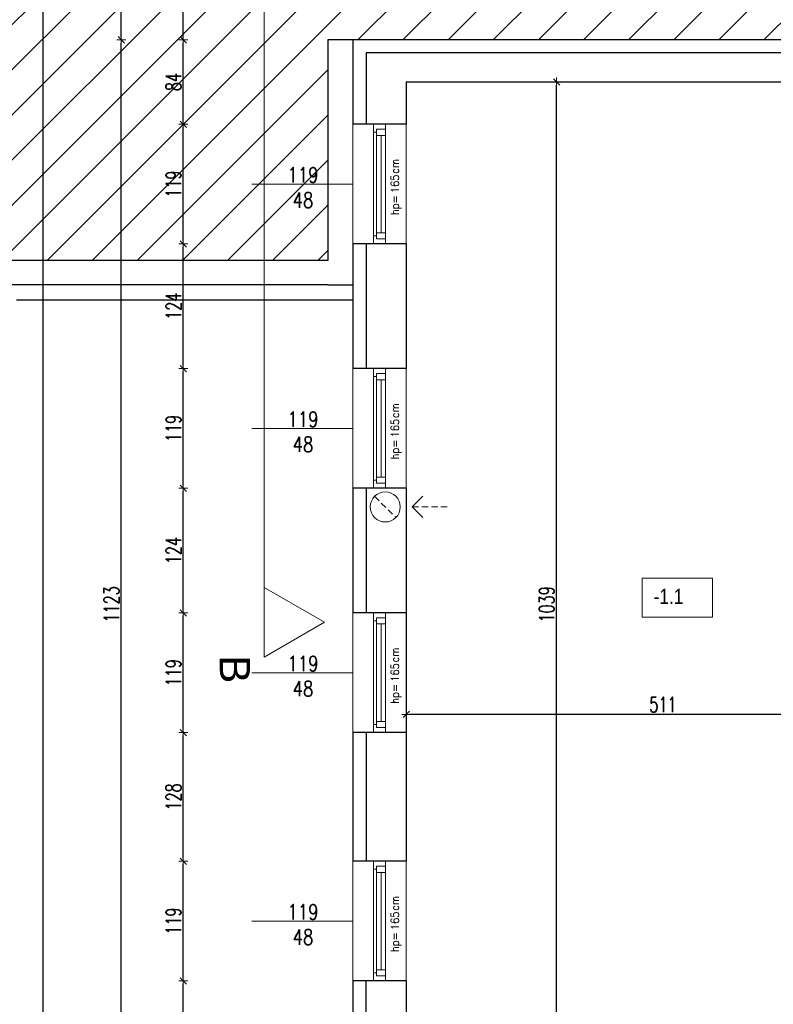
# Model space of a CAD drawing. Header units: millimetres. Extents: x 64838 to 107664, y -36848 to 0.
# Tile 20 of 109: x 68024 to 68774, y -30349 to -29370. Entities that reach past the tile are written whole.
import ezdxf

# ---------------------------------------------------------------- set-up
doc = ezdxf.new("R2010")
doc.units = ezdxf.units.MM
doc.linetypes.add('DASHED', pattern=[19.05, 12.7, -6.35])
doc.linetypes.add('HIDDEN', pattern=[9.525, 6.35, -3.175])
doc.layers.get('Defpoints').update_dxf_attribs({"color": 30})
for name, color, linetype, lineweight in [('J opisy', 7, 'Continuous', 9), ('J stolarka_okna', 144, 'Continuous', 0), ('J wymiary', 1, 'Continuous', 9), ('OPIS', 7, 'Continuous', 5), ('sciany', 252, 'Continuous', 30)]:
    doc.layers.add(name, color=color, linetype=linetype, lineweight=lineweight)
doc.styles.add('ADESK2', font='simplex', dxfattribs={"width": 0.7})
doc.styles.add('MtXpl_simplex_shx', font='simplex.shx')
doc.styles.get("Standard").update_dxf_attribs({"font": 'arial.ttf'})
doc.dimstyles.new('1-100', dxfattribs={"dimscale": 1.5, "dimtxt": 10, "dimasz": 2, "dimexe": 1, "dimexo": 1, "dimgap": 1.5, "dimtad": 1, "dimdec": 0, "dimrnd": 0.5, "dimdsep": 46, "dimtxsty": 'ADESK2', "dimblk": 'wymiar', "dimcen": -1, "dimdle": 5, "dimse1": 1, "dimse2": 1, "dimclrd": 256, "dimclre": 256, "dimclrt": 256, "dimadec": 0, "dimazin": 0, "dimtfac": 1, "dimtdec": 0, "dimtix": 1, "dimtmove": 0, "dimatfit": 3, "dimfxl": 20, "dimfxlon": 1, "dimtolj": 1, "dimtzin": 0, "dimarcsym": 0})

# ---------------------------------------------------------------- blocks, each defined once
blk = doc.blocks.new('okno 119')
at = {"layer": 'J stolarka_okna', "linetype": 'Continuous', "lineweight": 9}
for p, q in [((69991.73, -25070.15), (69872.73, -25070.15)), ((69872.73, -25070.15), (69872.73, -25082.15)), ((69877.73, -25076.15), (69877.73, -25073.15)), ((69877.73, -25073.15), (69883.73, -25073.15)), ((69877.73, -25076.15), (69877.73, -25082.15)), ((69880.73, -25073.15), (69880.73, -25070.15)), ((69883.73, -25073.15), (69883.73, -25082.15)), ((69883.73, -25073.15), (69980.73, -25073.15)), ((69883.73, -25077.65), (69980.73, -25077.65)), ((69980.73, -25082.15), (69980.73, -25073.15)), ((69986.73, -25073.15), (69980.73, -25073.15)), ((69983.73, -25073.15), (69983.73, -25070.15)), ((69986.73, -25076.15), (69986.73, -25073.15)), ((69986.73, -25082.15), (69986.73, -25076.15)), ((69991.73, -25082.15), (69991.73, -25070.15)), ((69872.73, -25082.15), (69991.73, -25082.15))]:
    blk.add_line(p, q, dxfattribs=at)
blk = doc.blocks.new('wymiar')
for p, q in [((1.5, 0), (-1.5, 0)), ((1.06, 1.06), (-1.06, -1.06)), ((0, 1.5), (0, -1.5))]:
    blk.add_line(p, q)
blk = doc.blocks.new('*D720')
at = {"layer": 'Defpoints', "color": 0, "ltscale": 4}
for p in [(68408.23, -30060.86), (68408.23, -30060.86), (68919.23, -30060.86)]:
    blk.add_point(p, dxfattribs=at)
at = {"layer": 'J wymiary', "lineweight": -2}
blk.add_line((68916.23, -30060.86), (68411.23, -30060.86), dxfattribs=at)
at = {"layer": 'J wymiary', "lineweight": -2, "ltscale": 4, "xscale": 3, "yscale": 3, "zscale": 3, "rotation": 180}
blk.add_blockref('wymiar', (68408.23, -30060.86), dxfattribs=at)
at = {"layer": 'J wymiary', "lineweight": -2, "ltscale": 4, "xscale": 3, "yscale": 3, "zscale": 3}
blk.add_blockref('wymiar', (68919.23, -30060.86), dxfattribs=at)
at = {"layer": 'J wymiary', "ltscale": 4, "insert": (68663.73, -30051.11), "char_height": 15, "attachment_point": 5, "style": 'ADESK2'}
blk.add_mtext('\\A1;511', dxfattribs=at)
blk = doc.blocks.new('*D721')
at = {"layer": 'Defpoints', "color": 0, "ltscale": 4}
for p in [(68408.23, -29431.98), (68557.85, -29431.98), (68408.23, -30470.98)]:
    blk.add_point(p, dxfattribs=at)
at = {"layer": 'J wymiary', "lineweight": -2}
blk.add_line((68557.85, -30467.98), (68557.85, -29434.98), dxfattribs=at)
at = {"layer": 'J wymiary', "lineweight": -2, "ltscale": 4, "xscale": 3, "yscale": 3, "zscale": 3}
for p, rotation in [((68557.85, -29431.98), 90), ((68557.85, -30470.98), 270)]:
    blk.add_blockref('wymiar', p, dxfattribs=dict(at, rotation=rotation))
at = {"layer": 'J wymiary', "ltscale": 4, "insert": (68548.1, -29951.48), "char_height": 15, "attachment_point": 5, "rotation": 90, "style": 'ADESK2'}
blk.add_mtext('\\A1;1039', dxfattribs=at)
blk = doc.blocks.new('*D786')
at = {"layer": 'Defpoints', "color": 0, "ltscale": 4}
for p in [(68755.23, 0), (68355.23, -30512.98), (68755.23, -31021.12)]:
    blk.add_point(p, dxfattribs=at)
at = {"layer": 'J wymiary', "lineweight": -2}
blk.add_line((68358.23, -31021.12), (68752.23, -31021.12), dxfattribs=at)
at = {"layer": 'J wymiary', "lineweight": -2, "ltscale": 4, "xscale": 3, "yscale": 3, "zscale": 3, "rotation": 180}
blk.add_blockref('wymiar', (68355.23, -31021.12), dxfattribs=at)
at = {"layer": 'J wymiary', "lineweight": -2, "ltscale": 4, "xscale": 3, "yscale": 3, "zscale": 3}
blk.add_blockref('wymiar', (68755.23, -31021.12), dxfattribs=at)
at = {"layer": 'J wymiary', "ltscale": 4, "insert": (68555.23, -31011.37), "char_height": 15, "attachment_point": 5, "style": 'ADESK2'}
blk.add_mtext('\\A1;400', dxfattribs=at)
blk = doc.blocks.new('*D850')
at = {"layer": 'Defpoints', "color": 0, "ltscale": 4}
for p in [(68355.23, -27348.12), (69857.23, -27811.48), (68355.23, -29409.95)]:
    blk.add_point(p, dxfattribs=at)
at = {"layer": 'J wymiary', "lineweight": -2}
blk.add_line((69854.23, -27348.12), (68358.23, -27348.12), dxfattribs=at)
at = {"layer": 'J wymiary', "lineweight": -2, "ltscale": 4, "xscale": 3, "yscale": 3, "zscale": 3, "rotation": 180}
blk.add_blockref('wymiar', (68355.23, -27348.12), dxfattribs=at)
at = {"layer": 'J wymiary', "lineweight": -2, "ltscale": 4, "xscale": 3, "yscale": 3, "zscale": 3}
blk.add_blockref('wymiar', (69857.23, -27348.12), dxfattribs=at)
at = {"layer": 'J wymiary', "ltscale": 4, "insert": (69106.23, -27338.37), "char_height": 15, "attachment_point": 5, "style": 'ADESK2'}
blk.add_mtext('\\A1;1502', dxfattribs=at)
blk = doc.blocks.new('*D851')
at = {"layer": 'Defpoints', "color": 0, "ltscale": 4}
for p in [(72100.23, -27218.89), (68355.23, -29409.95), (72100.23, -29537.48)]:
    blk.add_point(p, dxfattribs=at)
at = {"layer": 'J wymiary', "lineweight": -2}
blk.add_line((68358.23, -27218.89), (72097.23, -27218.89), dxfattribs=at)
at = {"layer": 'J wymiary', "lineweight": -2, "ltscale": 4, "xscale": 3, "yscale": 3, "zscale": 3, "rotation": 180}
blk.add_blockref('wymiar', (68355.23, -27218.89), dxfattribs=at)
at = {"layer": 'J wymiary', "lineweight": -2, "ltscale": 4, "xscale": 3, "yscale": 3, "zscale": 3}
blk.add_blockref('wymiar', (72100.23, -27218.89), dxfattribs=at)
at = {"layer": 'J wymiary', "ltscale": 4, "insert": (70227.73, -27209.14), "char_height": 15, "attachment_point": 5, "style": 'ADESK2'}
blk.add_mtext('\\A1;3745', dxfattribs=at)
blk = doc.blocks.new('*D853')
at = {"layer": 'Defpoints', "color": 0, "ltscale": 4}
for p in [(68186.36, -30325.98), (68363.35, -30325.98), (69294.85, -30512.98)]:
    blk.add_point(p, dxfattribs=at)
at = {"layer": 'J wymiary', "lineweight": -2}
blk.add_line((68186.36, -30509.98), (68186.36, -30328.98), dxfattribs=at)
at = {"layer": 'J wymiary', "lineweight": -2, "ltscale": 4, "xscale": 3, "yscale": 3, "zscale": 3}
for p, rotation in [((68186.36, -30325.98), 90), ((68186.36, -30512.98), 270)]:
    blk.add_blockref('wymiar', p, dxfattribs=dict(at, rotation=rotation))
at = {"layer": 'J wymiary', "ltscale": 4, "insert": (68176.61, -30419.48), "char_height": 15, "attachment_point": 5, "rotation": 90, "style": 'ADESK2'}
blk.add_mtext('\\A1;187', dxfattribs=at)
blk = doc.blocks.new('*D854')
at = {"layer": 'Defpoints', "color": 0, "ltscale": 4}
for p in [(68186.36, -30206.98), (68360.23, -30206.98), (68363.35, -30325.98)]:
    blk.add_point(p, dxfattribs=at)
at = {"layer": 'J wymiary', "lineweight": -2}
blk.add_line((68186.36, -30322.98), (68186.36, -30209.98), dxfattribs=at)
at = {"layer": 'J wymiary', "lineweight": -2, "ltscale": 4, "xscale": 3, "yscale": 3, "zscale": 3}
for p, rotation in [((68186.36, -30206.98), 90), ((68186.36, -30325.98), 270)]:
    blk.add_blockref('wymiar', p, dxfattribs=dict(at, rotation=rotation))
at = {"layer": 'J wymiary', "ltscale": 4, "insert": (68176.61, -30266.48), "char_height": 15, "attachment_point": 5, "rotation": 90, "style": 'ADESK2'}
blk.add_mtext('\\A1;119', dxfattribs=at)
blk = doc.blocks.new('*D855')
at = {"layer": 'Defpoints', "color": 0, "ltscale": 4}
for p in [(68186.36, -30078.98), (68360.23, -30078.98), (68360.23, -30206.98)]:
    blk.add_point(p, dxfattribs=at)
at = {"layer": 'J wymiary', "lineweight": -2}
blk.add_line((68186.36, -30203.98), (68186.36, -30081.98), dxfattribs=at)
at = {"layer": 'J wymiary', "lineweight": -2, "ltscale": 4, "xscale": 3, "yscale": 3, "zscale": 3}
for p, rotation in [((68186.36, -30078.98), 90), ((68186.36, -30206.98), 270)]:
    blk.add_blockref('wymiar', p, dxfattribs=dict(at, rotation=rotation))
at = {"layer": 'J wymiary', "ltscale": 4, "insert": (68176.61, -30142.98), "char_height": 15, "attachment_point": 5, "rotation": 90, "style": 'ADESK2'}
blk.add_mtext('\\A1;128', dxfattribs=at)
blk = doc.blocks.new('*D856')
at = {"layer": 'Defpoints', "color": 0, "ltscale": 4}
for p in [(68186.36, -29959.98), (68361.65, -29959.98), (68360.23, -30078.98)]:
    blk.add_point(p, dxfattribs=at)
at = {"layer": 'J wymiary', "lineweight": -2}
blk.add_line((68186.36, -30075.98), (68186.36, -29962.98), dxfattribs=at)
at = {"layer": 'J wymiary', "lineweight": -2, "ltscale": 4, "xscale": 3, "yscale": 3, "zscale": 3}
for p, rotation in [((68186.36, -29959.98), 90), ((68186.36, -30078.98), 270)]:
    blk.add_blockref('wymiar', p, dxfattribs=dict(at, rotation=rotation))
at = {"layer": 'J wymiary', "ltscale": 4, "insert": (68176.61, -30019.48), "char_height": 15, "attachment_point": 5, "rotation": 90, "style": 'ADESK2'}
blk.add_mtext('\\A1;119', dxfattribs=at)
blk = doc.blocks.new('*D857')
at = {"layer": 'Defpoints', "color": 0, "ltscale": 4}
for p in [(68186.36, -29835.98), (68359.66, -29835.98), (68361.65, -29959.98)]:
    blk.add_point(p, dxfattribs=at)
at = {"layer": 'J wymiary', "lineweight": -2}
blk.add_line((68186.36, -29956.98), (68186.36, -29838.98), dxfattribs=at)
at = {"layer": 'J wymiary', "lineweight": -2, "ltscale": 4, "xscale": 3, "yscale": 3, "zscale": 3}
for p, rotation in [((68186.36, -29835.98), 90), ((68186.36, -29959.98), 270)]:
    blk.add_blockref('wymiar', p, dxfattribs=dict(at, rotation=rotation))
at = {"layer": 'J wymiary', "ltscale": 4, "insert": (68176.61, -29897.98), "char_height": 15, "attachment_point": 5, "rotation": 90, "style": 'ADESK2'}
blk.add_mtext('\\A1;124', dxfattribs=at)
blk = doc.blocks.new('*D858')
at = {"layer": 'Defpoints', "color": 0, "ltscale": 4}
for p in [(68186.36, -29716.98), (68361.08, -29716.98), (68359.66, -29835.98)]:
    blk.add_point(p, dxfattribs=at)
at = {"layer": 'J wymiary', "lineweight": -2}
blk.add_line((68186.36, -29832.98), (68186.36, -29719.98), dxfattribs=at)
at = {"layer": 'J wymiary', "lineweight": -2, "ltscale": 4, "xscale": 3, "yscale": 3, "zscale": 3}
for p, rotation in [((68186.36, -29716.98), 90), ((68186.36, -29835.98), 270)]:
    blk.add_blockref('wymiar', p, dxfattribs=dict(at, rotation=rotation))
at = {"layer": 'J wymiary', "ltscale": 4, "insert": (68176.61, -29776.48), "char_height": 15, "attachment_point": 5, "rotation": 90, "style": 'ADESK2'}
blk.add_mtext('\\A1;119', dxfattribs=at)
blk = doc.blocks.new('*D859')
at = {"layer": 'Defpoints', "color": 0, "ltscale": 4}
for p in [(68186.36, -29592.98), (68361.31, -29592.98), (68361.08, -29716.98)]:
    blk.add_point(p, dxfattribs=at)
at = {"layer": 'J wymiary', "lineweight": -2}
blk.add_line((68186.36, -29713.98), (68186.36, -29595.98), dxfattribs=at)
at = {"layer": 'J wymiary', "lineweight": -2, "ltscale": 4, "xscale": 3, "yscale": 3, "zscale": 3}
for p, rotation in [((68186.36, -29592.98), 90), ((68186.36, -29716.98), 270)]:
    blk.add_blockref('wymiar', p, dxfattribs=dict(at, rotation=rotation))
at = {"layer": 'J wymiary', "ltscale": 4, "insert": (68176.61, -29654.98), "char_height": 15, "attachment_point": 5, "rotation": 90, "style": 'ADESK2'}
blk.add_mtext('\\A1;124', dxfattribs=at)
blk = doc.blocks.new('*D860')
at = {"layer": 'Defpoints', "color": 0, "ltscale": 4}
for p in [(68186.36, -29473.98), (68367.22, -29473.98), (68361.31, -29592.98)]:
    blk.add_point(p, dxfattribs=at)
at = {"layer": 'J wymiary', "lineweight": -2}
blk.add_line((68186.36, -29589.98), (68186.36, -29476.98), dxfattribs=at)
at = {"layer": 'J wymiary', "lineweight": -2, "ltscale": 4, "xscale": 3, "yscale": 3, "zscale": 3}
for p, rotation in [((68186.36, -29473.98), 90), ((68186.36, -29592.98), 270)]:
    blk.add_blockref('wymiar', p, dxfattribs=dict(at, rotation=rotation))
at = {"layer": 'J wymiary', "ltscale": 4, "insert": (68176.61, -29533.48), "char_height": 15, "attachment_point": 5, "rotation": 90, "style": 'ADESK2'}
blk.add_mtext('\\A1;119', dxfattribs=at)
blk = doc.blocks.new('*D861')
at = {"layer": 'Defpoints', "color": 0, "ltscale": 4}
for p in [(68186.36, -29389.98), (68404.51, -29389.98), (68367.22, -29473.98)]:
    blk.add_point(p, dxfattribs=at)
at = {"layer": 'J wymiary', "lineweight": -2}
blk.add_line((68186.36, -29470.98), (68186.36, -29392.98), dxfattribs=at)
at = {"layer": 'J wymiary', "lineweight": -2, "ltscale": 4, "xscale": 3, "yscale": 3, "zscale": 3}
for p, rotation in [((68186.36, -29389.98), 90), ((68186.36, -29473.98), 270)]:
    blk.add_blockref('wymiar', p, dxfattribs=dict(at, rotation=rotation))
at = {"layer": 'J wymiary', "ltscale": 4, "insert": (68176.61, -29431.98), "char_height": 15, "attachment_point": 5, "rotation": 90, "style": 'ADESK2'}
blk.add_mtext('\\A1;84', dxfattribs=at)
blk = doc.blocks.new('*D862')
at = {"layer": 'Defpoints', "color": 0, "ltscale": 4}
for p in [(68186.36, -29219.98), (69778.73, -29219.98), (68404.51, -29389.98)]:
    blk.add_point(p, dxfattribs=at)
at = {"layer": 'J wymiary', "lineweight": -2}
blk.add_line((68186.36, -29386.98), (68186.36, -29222.98), dxfattribs=at)
at = {"layer": 'J wymiary', "lineweight": -2, "ltscale": 4, "xscale": 3, "yscale": 3, "zscale": 3}
for p, rotation in [((68186.36, -29219.98), 90), ((68186.36, -29389.98), 270)]:
    blk.add_blockref('wymiar', p, dxfattribs=dict(at, rotation=rotation))
at = {"layer": 'J wymiary', "ltscale": 4, "insert": (68176.61, -29304.98), "char_height": 15, "attachment_point": 5, "rotation": 90, "style": 'ADESK2'}
blk.add_mtext('\\A1;170', dxfattribs=at)
blk = doc.blocks.new('*D875')
at = {"layer": 'Defpoints', "color": 0, "ltscale": 4}
for p in [(68124.68, -29389.98), (68669.25, -29389.98), (69294.85, -30512.98)]:
    blk.add_point(p, dxfattribs=at)
at = {"layer": 'J wymiary', "lineweight": -2}
blk.add_line((68124.68, -30509.98), (68124.68, -29392.98), dxfattribs=at)
at = {"layer": 'J wymiary', "lineweight": -2, "ltscale": 4, "xscale": 3, "yscale": 3, "zscale": 3}
for p, rotation in [((68124.68, -29389.98), 90), ((68124.68, -30512.98), 270)]:
    blk.add_blockref('wymiar', p, dxfattribs=dict(at, rotation=rotation))
at = {"layer": 'J wymiary', "ltscale": 4, "insert": (68114.93, -29951.48), "char_height": 15, "attachment_point": 5, "rotation": 90, "style": 'ADESK2'}
blk.add_mtext('\\A1;1123', dxfattribs=at)
blk = doc.blocks.new('*D876')
at = {"layer": 'Defpoints', "color": 0, "ltscale": 4}
for p in [(68124.68, -27798.48), (69905.92, -27798.48), (68669.25, -29389.98)]:
    blk.add_point(p, dxfattribs=at)
at = {"layer": 'J wymiary', "lineweight": -2}
blk.add_line((68124.68, -29386.98), (68124.68, -27801.48), dxfattribs=at)
at = {"layer": 'J wymiary', "lineweight": -2, "ltscale": 4, "xscale": 3, "yscale": 3, "zscale": 3}
for p, rotation in [((68124.68, -27798.48), 90), ((68124.68, -29389.98), 270)]:
    blk.add_blockref('wymiar', p, dxfattribs=dict(at, rotation=rotation))
at = {"layer": 'J wymiary', "ltscale": 4, "insert": (68114.93, -28594.23), "char_height": 15, "attachment_point": 5, "rotation": 90, "style": 'ADESK2'}
blk.add_mtext('\\A1;1592', dxfattribs=at)
blk = doc.blocks.new('*D877')
at = {"layer": 'Defpoints', "color": 0, "ltscale": 4}
for p in [(69905.92, -27798.48), (68046.4, -30512.98), (68637.14, -30512.98)]:
    blk.add_point(p, dxfattribs=at)
at = {"layer": 'J wymiary', "lineweight": -2}
blk.add_line((68046.4, -27801.48), (68046.4, -30509.98), dxfattribs=at)
at = {"layer": 'J wymiary', "lineweight": -2, "ltscale": 4, "xscale": 3, "yscale": 3, "zscale": 3}
for p, rotation in [((68046.4, -27798.48), 90), ((68046.4, -30512.98), 270)]:
    blk.add_blockref('wymiar', p, dxfattribs=dict(at, rotation=rotation))
at = {"layer": 'J wymiary', "ltscale": 4, "insert": (68036.65, -29155.73), "char_height": 15, "attachment_point": 5, "rotation": 90, "style": 'ADESK2'}
blk.add_mtext('\\A1;2715', dxfattribs=at)

msp = doc.modelspace()

# ---------------------------------------------------------------- hatches: boundary and pattern name
at = {"layer": 'OPIS', "ltscale": 4}
h = msp.add_hatch(dxfattribs=at)
h.set_pattern_fill('ANSI31', color=256, scale=10)
h.paths.add_polyline_path([(66050.23, -28339.98), (66050.23, -27524.98), (68430.23, -27524.98), (68430.23, -29087.48), (69857.23, -29087.48), (69857.23, -29219.98), (69687.23, -29219.98), (69687.23, -29389.98), (69265.85, -29389.98), (69148.85, -29389.98), (68355.23, -29389.98), (68330.23, -29389.98), (68330.23, -29609.51), (68005.23, -29609.51), (68005.23, -28339.98)])
h.paths.add_polyline_path([(68165.36, -29444.48), (68187.86, -29444.48), (68187.86, -29419.48), (68165.36, -29419.48)], flags=24)
h.paths.add_polyline_path([(68165.36, -28992.73), (68187.86, -28992.73), (68187.86, -28962.23), (68165.36, -28962.23)], flags=24)
h.paths.add_polyline_path([(68165.36, -29144.73), (68187.86, -29144.73), (68187.86, -29111.73), (68165.36, -29111.73)], flags=24)
h.paths.add_polyline_path([(68165.36, -28268.73), (68187.86, -28268.73), (68187.86, -28238.23), (68165.36, -28238.23)], flags=24)
h.paths.add_polyline_path([(68165.36, -29548.48), (68187.86, -29548.48), (68187.86, -29518.48), (68165.36, -29518.48)], flags=24)
h.paths.add_polyline_path([(68165.36, -28148.98), (68187.86, -28148.98), (68187.86, -28115.98), (68165.36, -28115.98)], flags=24)
h.paths.add_polyline_path([(68165.36, -27891.98), (68187.86, -27891.98), (68187.86, -27858.98), (68165.36, -27858.98)], flags=24)
h.paths.add_polyline_path([(68025.4, -29176.98), (68047.9, -29176.98), (68047.9, -29134.48), (68025.4, -29134.48)], flags=24)
h.paths.add_polyline_path([(68165.36, -28390.98), (68187.86, -28390.98), (68187.86, -28357.98), (68165.36, -28357.98)], flags=24)
h.paths.add_polyline_path([(68165.36, -28026.73), (68187.86, -28026.73), (68187.86, -27996.23), (68165.36, -27996.23)], flags=24)
h.paths.add_polyline_path([(68165.36, -28510.73), (68187.86, -28510.73), (68187.86, -28480.23), (68165.36, -28480.23)], flags=24)
h.paths.add_polyline_path([(68165.36, -28632.98), (68187.86, -28632.98), (68187.86, -28599.98), (68165.36, -28599.98)], flags=24)
h.paths.add_polyline_path([(68103.68, -28615.48), (68126.18, -28615.48), (68126.18, -28572.98), (68103.68, -28572.98)], flags=24)
h.paths.add_polyline_path([(68165.36, -29321.23), (68187.86, -29321.23), (68187.86, -29288.73), (68165.36, -29288.73)], flags=24)
h.paths.add_polyline_path([(68165.36, -28752.73), (68187.86, -28752.73), (68187.86, -28722.23), (68165.36, -28722.23)], flags=24)
h.paths.add_polyline_path([(68165.36, -28873.73), (68187.86, -28873.73), (68187.86, -28841.23), (68165.36, -28841.23)], flags=24)
h.paths.add_polyline_path([(68282.65, -29502.74), (68282.65, -29562.74), (68328.37, -29562.74), (68328.37, -29502.74)], flags=24)
h.paths.add_polyline_path([(69176.62, -29362.13), (69236.62, -29362.13), (69236.62, -29315.84), (69176.62, -29315.84)], flags=24)
h.paths.add_polyline_path([(66050.23, -28364.98), (66050.23, -31939.98), (67980.23, -31939.98), (67980.23, -29633.51), (67980.23, -29609.51), (67980.23, -28364.98)])

# ---------------------------------------------------------------- linework, layer by layer
at = {"layer": 'Defpoints'}
msp.add_line((68408.23, -29959.98), (68408.23, -30078.98), dxfattribs=at)
at = {"layer": 'J opisy', "linetype": 'Continuous', "lineweight": 9}
for p, q in [((68355.23, -29533.48), (68254.52, -29533.48)), ((68355.23, -29776.48), (68254.52, -29776.48)), ((68355.23, -30019.48), (68254.52, -30019.48)), ((68355.23, -30266.48), (68254.52, -30266.48))]:
    msp.add_line(p, q, dxfattribs=at)
at = {"layer": 'J opisy', "linetype": 'HIDDEN'}
for p, q in [((68376.7, -29843.94), (68397.96, -29865.11)), ((68414.18, -29854.53), (68449.18, -29854.53))]:
    msp.add_line(p, q, dxfattribs=at)
at = {"layer": 'J opisy'}
for q in [(68424.81, -29843.94), (68424.81, -29865.11)]:
    msp.add_line((68414.18, -29854.53), q, dxfattribs=at)
msp.add_circle((68387.33, -29854.53), 15, dxfattribs=at)
at = {"layer": 'J stolarka_okna', "linetype": 'Continuous', "lineweight": 9}
for p, q in [((68355.23, -29473.98), (68355.23, -29592.98)), ((68408.23, -29473.98), (68408.23, -29592.98)), ((68355.23, -29716.98), (68355.23, -29835.98)), ((68408.23, -29716.98), (68408.23, -29835.98)), ((68355.23, -29959.98), (68355.23, -30078.98)), ((68355.23, -30206.98), (68355.23, -30325.98)), ((68408.23, -30206.98), (68408.23, -30325.98))]:
    msp.add_line(p, q, dxfattribs=at)
at = {"layer": 'OPIS'}
msp.add_line((68266.75, -27298.99), (68266.75, -30003.83), dxfattribs=at)
for points in [[(68713.14, -29964.08), (68643.15, -29964.08), (68643.15, -29925.49), (68713.14, -29925.49)], [(68326.75, -29969.19), (68266.75, -30003.83), (68266.75, -29934.55)]]:
    msp.add_lwpolyline(points, close=True, dxfattribs=at)
at = {"layer": 'sciany'}
for p, q in [((68330.23, -29389.98), (68330.23, -29609.51)), ((69148.85, -29389.98), (68355.23, -29389.98)), ((68355.23, -29389.98), (68355.23, -29473.98)), ((69148.85, -29402.98), (68368.23, -29402.98)), ((68368.23, -29402.98), (68368.23, -29473.98)), ((69148.85, -29431.98), (68408.23, -29431.98)), ((68408.23, -29431.98), (68408.23, -29473.98)), ((68408.23, -29473.98), (68355.23, -29473.98)), ((68355.23, -29592.98), (68355.23, -29716.98)), ((68408.23, -29592.98), (68355.23, -29592.98)), ((68368.23, -29592.98), (68368.23, -29716.98)), ((68408.23, -29592.98), (68408.23, -29716.98)), ((68330.23, -29609.51), (68005.23, -29609.51)), ((68330.23, -29633.5), (68005.23, -29633.51)), ((68330.23, -29633.5), (68355.23, -29633.5)), ((68020.23, -29648.51), (68355.23, -29648.5)), ((68408.23, -29716.98), (68355.23, -29716.98)), ((68355.23, -29835.98), (68355.23, -29959.98)), ((68408.23, -29835.98), (68355.23, -29835.98)), ((68368.23, -29835.98), (68368.23, -29959.98)), ((68408.23, -29835.98), (68408.23, -29959.98)), ((68408.23, -29959.98), (68355.23, -29959.98)), ((68355.23, -30078.98), (68355.23, -30206.98)), ((68408.23, -30078.98), (68355.23, -30078.98)), ((68368.23, -30078.98), (68368.23, -30206.98)), ((68408.23, -30078.98), (68408.23, -30086.98)), ((68408.23, -30086.98), (68408.23, -30206.98)), ((68408.23, -30206.98), (68355.23, -30206.98)), ((68355.23, -30325.98), (68355.23, -30512.98)), ((68408.23, -30325.98), (68355.23, -30325.98)), ((68368.23, -30496.98), (68368.23, -30325.98)), ((68408.23, -30325.98), (68408.23, -30470.98))]:
    msp.add_line(p, q, dxfattribs=at)
at = {"layer": 'sciany', "linetype": 'DASHED', "ltscale": 2}
msp.add_line((68355.23, -29389.98), (68330.23, -29389.98), dxfattribs=at)

# ---------------------------------------------------------------- block references
at = {"layer": 'J wymiary', "rotation": 90}
for p in [(43305.58, -99465.71), (43305.58, -99708.71), (43305.58, -99951.71), (43305.58, -100198.71)]:
    msp.add_blockref('okno 119', p, dxfattribs=at)

# ---------------------------------------------------------------- texts
at = {"layer": 'J opisy', "style": 'MtXpl_simplex_shx', "width": 0.9}
for s, p in [('cm', (68400.94, -29523.24)), ('165', (68400.94, -29542.44)), ('hp=', (68400.94, -29564.38)), ('cm', (68400.94, -29766.24)), ('165', (68400.94, -29785.44)), ('hp=', (68400.94, -29807.38)), ('cm', (68400.94, -30009.24)), ('165', (68400.94, -30028.44)), ('hp=', (68400.94, -30050.38)), ('cm', (68400.94, -30256.24)), ('165', (68400.94, -30275.44)), ('hp=', (68400.94, -30297.38))]:
    msp.add_text(s, height=8, rotation=90, dxfattribs=at).set_placement(p)
at = {"layer": 'J opisy', "char_height": 15, "width": 30.2063, "attachment_point": 5, "line_spacing_factor": 0.771429}
for insert in [(68305.51, -29536.91), (68305.51, -29779.91), (68305.51, -30022.91), (68305.51, -30269.91)]:
    msp.add_mtext('\\pxsm1;{\\Fsimplex|c238;\\W0.8;119\\Fsimplex|c0;\\P\\Fsimplex|c238;48}', dxfattribs=dict(at, insert=insert))
at = {"layer": 'OPIS', "insert": (68669.29, -29943.48), "char_height": 15, "width": 48.75, "attachment_point": 5, "line_spacing_factor": 0.857143}
msp.add_mtext('{\\fArial Narrow|b0|i0|c238|p34;-1.1}', dxfattribs=at)
at = {"layer": 'OPIS', "insert": (68237.69, -30015.99), "char_height": 30, "width": 162.4495, "attachment_point": 5, "rotation": 270}
msp.add_mtext('B', dxfattribs=at)

# ---------------------------------------------------------------- dimensions: what is measured, and where the dimension line sits
at = {"layer": 'J wymiary'}
for base, p1, p2, picture, middle in [((68755.23, -31021.12), (68355.23, -30512.98), (68755.23, 0), '*D786', (68555.23, -31011.37)), ((72100.23, -27218.89), (68355.23, -29409.95), (72100.23, -29537.48), '*D851', (70227.73, -27209.14)), ((68355.23, -27348.12), (69857.23, -27811.48), (68355.23, -29409.95), '*D850', (69106.23, -27338.37))]:
    dim = msp.add_linear_dim(base=base, p1=p1, p2=p2, dimstyle='1-100', override={"dimblk": 'wymiar'}, dxfattribs=at)
    dim.commit()
    dim.dimension.update_dxf_attribs({"geometry": picture, "text_midpoint": middle})
for base, p1, p2, picture, middle in [((68046.40296614, -30512.97890319), (69905.91886421, -27798.47890319), (68637.13656132, -30512.97890319), '*D877', (68036.65296614, -29155.72890319)), ((68124.68442097, -27798.47890319), (68669.24544448, -29389.97890319), (69905.91886421, -27798.47890319), '*D876', (68114.93442097, -28594.22890319)), ((68186.36, -29219.98), (68404.51, -29389.98), (69778.73, -29219.98), '*D862', (68176.61, -29304.98)), ((68124.68, -29389.98), (69294.85, -30512.98), (68669.25, -29389.98), '*D875', (68114.93, -29951.48)), ((68186.36, -29389.98), (68367.22, -29473.98), (68404.51, -29389.98), '*D861', (68176.61, -29431.98)), ((68186.36, -29473.98), (68361.31, -29592.98), (68367.22, -29473.98), '*D860', (68176.61, -29533.48)), ((68186.36, -29592.98), (68361.08, -29716.98), (68361.31, -29592.98), '*D859', (68176.61, -29654.98)), ((68186.36, -29716.98), (68359.66, -29835.98), (68361.08, -29716.98), '*D858', (68176.61, -29776.48)), ((68186.36, -29835.98), (68361.65, -29959.98), (68359.66, -29835.98), '*D857', (68176.61, -29897.98)), ((68186.36, -29959.98), (68360.23, -30078.98), (68361.65, -29959.98), '*D856', (68176.61, -30019.48)), ((68186.36, -30078.98), (68360.23, -30206.98), (68360.23, -30078.98), '*D855', (68176.61, -30142.98)), ((68186.36, -30206.98), (68363.35, -30325.98), (68360.23, -30206.98), '*D854', (68176.61, -30266.48)), ((68186.36, -30325.98), (69294.85, -30512.98), (68363.35, -30325.98), '*D853', (68176.61, -30419.48))]:
    dim = msp.add_linear_dim(base=base, p1=p1, p2=p2, angle=90, dimstyle='1-100', override={"dimblk": 'wymiar'}, dxfattribs=at)
    dim.commit()
    dim.dimension.update_dxf_attribs({"geometry": picture, "text_midpoint": middle})
dim = msp.add_linear_dim(base=(68557.85, -29431.98), p1=(68408.23, -30470.98), p2=(68408.23, -29431.98), angle=90, dimstyle='1-100', dxfattribs=at)
dim.commit()
dim.dimension.update_dxf_attribs({"geometry": '*D721', "text_midpoint": (68548.1, -29951.48)})
dim = msp.add_linear_dim(base=(68408.23, -30060.86), p1=(68919.23, -30060.86), p2=(68408.23, -30060.86), dimstyle='1-100', dxfattribs=at)
dim.commit()
dim.dimension.update_dxf_attribs({"geometry": '*D720', "text_midpoint": (68663.73, -30051.11)})

doc.saveas('drawing.dxf')
